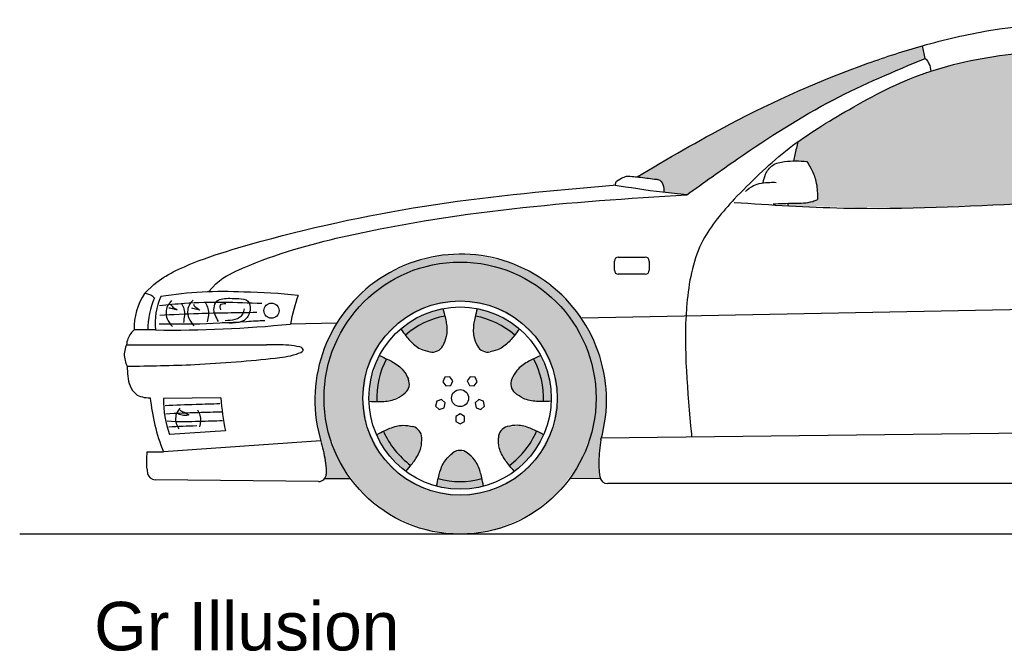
# Model space of a CAD drawing. Header units: millimetres. Extents: x 0 to 5.07, y 0.04 to 1.67.
# Tile 1 of 2: x 0 to 2.53, y 0.04 to 1.67. Entities that reach past the tile are written whole.
import ezdxf

# ---------------------------------------------------------------- set-up
doc = ezdxf.new("R2010")
doc.units = ezdxf.units.MM
doc.layers.add('HATCH', color=7, linetype='Continuous')
doc.styles.add('arial', font='ARIAL.TTF')

# ---------------------------------------------------------------- blocks, each defined once
blk = doc.blocks.new('*U2')
at = {"layer": 'HATCH', "color": 252, "linetype": 'Continuous'}
for points in [[(1.0769, 0.4888), (1.0729, 0.4691), (1.1332, 0.4812)], [(1.1896, 0.4888), (1.1332, 0.4812), (1.1935, 0.4691)], [(1.1332, 0.4812), (1.0729, 0.4691), (1.1935, 0.4691)], [(1.0729, 0.4691), (1.1332, 0.4612), (1.1935, 0.4691)]]:
    blk.add_solid(points, dxfattribs=at)
blk = doc.blocks.new('*U3')
at = {"layer": 'HATCH', "color": 252, "linetype": 'Continuous'}
for points in [[(1.3303, 0.6108), (1.301, 0.562), (1.3481, 0.6016)], [(1.3481, 0.6016), (1.301, 0.562), (1.3167, 0.5496)], [(1.301, 0.562), (1.26, 0.5227), (1.3167, 0.5496)], [(1.3167, 0.5496), (1.26, 0.5227), (1.2729, 0.5073)]]:
    blk.add_solid(points, dxfattribs=at)
blk = doc.blocks.new('*U4')
at = {"layer": 'HATCH', "color": 252, "linetype": 'Continuous'}
for points in [[(1.3409, 0.8051), (1.3226, 0.7968), (1.362, 0.748)], [(1.3226, 0.7968), (1.3425, 0.7436), (1.362, 0.748)], [(1.362, 0.748), (1.3425, 0.7436), (1.3677, 0.6875)], [(1.3425, 0.7436), (1.3477, 0.687), (1.3677, 0.6875)]]:
    blk.add_solid(points, dxfattribs=at)
blk = doc.blocks.new('*U5')
at = {"layer": 'HATCH', "color": 252, "linetype": 'Continuous'}
for points in [[(1.1773, 0.9263), (1.1723, 0.9068), (1.235, 0.9072)], [(1.235, 0.9072), (1.1723, 0.9068), (1.2859, 0.8739)], [(1.1723, 0.9068), (1.2264, 0.8892), (1.2859, 0.8739)], [(1.2264, 0.8892), (1.2738, 0.8579), (1.2859, 0.8739)]]:
    blk.add_solid(points, dxfattribs=at)
blk = doc.blocks.new('*U6')
at = {"layer": 'HATCH', "color": 252, "linetype": 'Continuous'}
for points in [[(1.0892, 0.9263), (1.0315, 0.9072), (1.0942, 0.9068)], [(1.0315, 0.9072), (0.9806, 0.8739), (1.0942, 0.9068)], [(1.0942, 0.9068), (0.9806, 0.8739), (1.0401, 0.8892)], [(1.0401, 0.8892), (0.9806, 0.8739), (0.9926, 0.8579)]]:
    blk.add_solid(points, dxfattribs=at)
blk = doc.blocks.new('*U7')
at = {"layer": 'HATCH', "color": 252, "linetype": 'Continuous'}
for points in [[(0.9256, 0.8051), (0.9045, 0.748), (0.9439, 0.7968)], [(0.9439, 0.7968), (0.9045, 0.748), (0.924, 0.7436)], [(0.9045, 0.748), (0.8988, 0.6875), (0.924, 0.7436)], [(0.924, 0.7436), (0.8988, 0.6875), (0.9188, 0.687)]]:
    blk.add_solid(points, dxfattribs=at)
blk = doc.blocks.new('*U8')
at = {"layer": 'HATCH', "color": 252, "linetype": 'Continuous'}
for points in [[(0.9362, 0.6108), (0.9184, 0.6016), (0.9655, 0.562)], [(0.9184, 0.6016), (0.9498, 0.5496), (0.9655, 0.562)], [(0.9655, 0.562), (0.9498, 0.5496), (1.0065, 0.5227)], [(0.9498, 0.5496), (0.9936, 0.5073), (1.0065, 0.5227)]]:
    blk.add_solid(points, dxfattribs=at)
blk = doc.blocks.new('*U9')
at = {"layer": 'HATCH', "color": 251, "linetype": 'Continuous'}
for points in [[(1.1718, 1.0642), (1.09, 1.0633), (1.2518, 1.0473)], [(1.0103, 1.0448), (0.9366, 1.0094), (1.0427, 1.0339)], [(1.09, 1.0633), (1.0103, 1.0448), (1.1332, 1.0458)], [(1.1332, 1.0458), (1.0103, 1.0448), (1.0427, 1.0339)], [(1.09, 1.0633), (1.1332, 1.0458), (1.2518, 1.0473)], [(1.2518, 1.0473), (1.1332, 1.0458), (1.2238, 1.0339)], [(1.2518, 1.0473), (1.2238, 1.0339), (1.3263, 1.0135)], [(1.0427, 1.0339), (0.9366, 1.0094), (0.9582, 0.9989)], [(1.2238, 1.0339), (1.3082, 0.9989), (1.3263, 1.0135)], [(1.3263, 1.0135), (1.3082, 0.9989), (1.3916, 0.9643)], [(0.9366, 1.0094), (0.8723, 0.9588), (0.9582, 0.9989)], [(0.9582, 0.9989), (0.8723, 0.9588), (0.8858, 0.9433)], [(1.3082, 0.9989), (1.3807, 0.9433), (1.3916, 0.9643)], [(1.3916, 0.9643), (1.3807, 0.9433), (1.4448, 0.9021)], [(0.8723, 0.9588), (0.8204, 0.8955), (0.8858, 0.9433)], [(0.8858, 0.9433), (0.8204, 0.8955), (0.8301, 0.8708)], [(1.3807, 0.9433), (1.4364, 0.8708), (1.4448, 0.9021)], [(0.8204, 0.8955), (0.7836, 0.8225), (0.8301, 0.8708)], [(1.4448, 0.9021), (1.4364, 0.8708), (1.4832, 0.8299)], [(0.8301, 0.8708), (0.7836, 0.8225), (0.7952, 0.7864)], [(1.4364, 0.8708), (1.4713, 0.7864), (1.4832, 0.8299)], [(0.7836, 0.8225), (0.7634, 0.7432), (0.7952, 0.7864)], [(1.4832, 0.8299), (1.4713, 0.7864), (1.5051, 0.7511)], [(0.7952, 0.7864), (0.7634, 0.7432), (0.7832, 0.6958)], [(1.4713, 0.7864), (1.4832, 0.6958), (1.5051, 0.7511)], [(0.7634, 0.7432), (0.7609, 0.6615), (0.7832, 0.6958)], [(1.5051, 0.7511), (1.4832, 0.6958), (1.5093, 0.6694)], [(0.7832, 0.6958), (0.7609, 0.6615), (0.8005, 0.5872)], [(1.4832, 0.6958), (1.4659, 0.5869), (1.5093, 0.6694)], [(0.7609, 0.6615), (0.7762, 0.5811), (0.8005, 0.5872)], [(1.5093, 0.6694), (1.4659, 0.5869), (1.4957, 0.5887)], [(0.8005, 0.5872), (0.7762, 0.5811), (0.8507, 0.4893)], [(1.4659, 0.5869), (1.4154, 0.4888), (1.491, 0.5458)], [(1.4957, 0.5887), (1.4659, 0.5869), (1.491, 0.5458)], [(0.7762, 0.5811), (0.7889, 0.5005), (0.8507, 0.4893)], [(1.491, 0.5458), (1.4154, 0.4888), (1.4902, 0.5241)], [(1.4902, 0.5241), (1.4154, 0.4888), (1.4933, 0.4928)], [(0.7877, 0.4943), (0.7847, 0.4888), (0.8507, 0.4893)], [(0.7889, 0.5005), (0.7877, 0.4943), (0.8507, 0.4893)], [(1.4933, 0.4928), (1.4154, 0.4888), (1.4937, 0.4911)], [(1.4937, 0.4911), (1.4154, 0.4888), (1.4941, 0.4894)]]:
    blk.add_solid(points, dxfattribs=at)
blk = doc.blocks.new('*U25')
at = {"layer": 'HATCH', "linetype": 'Continuous'}
for points in [[(1.1332, 0.5613), (1.0769, 0.4888), (1.1516, 0.5551)], [(1.0769, 0.4888), (1.1332, 0.5613), (1.0896, 0.5267)], [(1.1149, 0.5551), (1.0896, 0.5267), (1.1332, 0.5613)], [(1.1332, 0.4812), (1.1516, 0.5551), (1.0769, 0.4888)], [(1.1516, 0.5551), (1.1332, 0.4812), (1.1769, 0.5267)], [(1.1896, 0.4888), (1.1769, 0.5267), (1.1332, 0.4812)]]:
    blk.add_solid(points, dxfattribs=at)
blk = doc.blocks.new('*U26')
at = {"layer": 'HATCH', "color": 7, "linetype": 'Continuous'}
for points in [[(2.5756, 1.5838), (2.4596, 1.5666), (3.1002, 1.5754)], [(3.1002, 1.5754), (2.4596, 1.5666), (3.194, 1.5565)], [(2.6914, 1.5914), (2.5756, 1.5838), (2.8074, 1.5908)], [(2.8074, 1.5908), (2.5756, 1.5838), (2.8643, 1.5893)], [(2.8643, 1.5893), (2.5756, 1.5838), (2.9138, 1.5881)], [(2.9138, 1.5881), (2.5756, 1.5838), (3.0062, 1.5846)], [(3.0062, 1.5846), (2.5756, 1.5838), (3.1002, 1.5754)], [(2.4596, 1.5666), (2.3443, 1.5368), (3.194, 1.5565)], [(3.194, 1.5565), (2.3443, 1.5368), (3.1593, 1.2367)], [(3.1989, 1.5552), (3.1643, 1.2372), (3.2854, 1.5261)], [(2.3443, 1.5368), (2.2545, 1.5013), (3.1593, 1.2367)], [(3.2854, 1.5261), (3.1643, 1.2372), (3.3649, 1.488)], [(2.2545, 1.5013), (2.1682, 1.4574), (3.1593, 1.2367)], [(3.3649, 1.488), (3.1643, 1.2372), (3.4024, 1.4631)], [(2.1682, 1.4574), (2.0031, 1.3558), (3.1593, 1.2367)], [(3.4024, 1.4631), (3.1643, 1.2372), (3.4388, 1.4308)], [(3.4388, 1.4308), (3.1643, 1.2372), (3.4742, 1.3881)], [(3.4742, 1.3881), (3.1643, 1.2372), (3.4833, 1.3741)], [(3.4833, 1.3741), (3.1643, 1.2372), (3.4938, 1.3539)], [(2.0031, 1.3558), (1.991, 1.306), (2.0257, 1.3049)], [(2.0031, 1.3558), (2.0257, 1.3049), (3.1593, 1.2367)], [(3.4938, 1.3539), (3.1643, 1.2372), (3.507, 1.3234)], [(3.507, 1.3234), (3.1643, 1.2372), (3.5238, 1.2782)], [(2.0257, 1.3049), (2.0477, 1.258), (3.1593, 1.2367)], [(3.5238, 1.2782), (3.1643, 1.2372), (3.2768, 1.2487)], [(2.0477, 1.258), (2.0527, 1.2066), (3.1593, 1.2367)], [(3.1593, 1.2367), (2.0527, 1.2066), (3.0681, 1.2283)], [(3.0681, 1.2283), (2.0527, 1.2066), (2.9836, 1.2212)], [(2.9836, 1.2212), (2.0527, 1.2066), (2.8302, 1.2103)], [(1.9772, 1.1971), (1.9767, 1.1907), (2.5512, 1.1951)], [(2.5512, 1.1951), (1.9767, 1.1907), (2.2664, 1.1846)], [(2.0159, 1.1978), (1.9772, 1.1971), (2.5512, 1.1951)], [(2.0527, 1.2066), (2.0159, 1.1978), (2.5512, 1.1951)], [(2.8302, 1.2103), (2.0527, 1.2066), (2.5512, 1.1951)]]:
    blk.add_solid(points, dxfattribs=at)
blk = doc.blocks.new('*U27')
at = {"layer": 'HATCH', "linetype": 'Continuous'}
for points in [[(2.3229, 1.6023), (2.1317, 1.5384), (2.3302, 1.5699)], [(2.3302, 1.5699), (2.1317, 1.5384), (2.1674, 1.4993)], [(2.1317, 1.5384), (1.9453, 1.4591), (2.1674, 1.4993)], [(2.1674, 1.4993), (1.9453, 1.4591), (2.0107, 1.4169)], [(1.9453, 1.4591), (1.7647, 1.3666), (2.0107, 1.4169)], [(2.0107, 1.4169), (1.7647, 1.3666), (1.8614, 1.321)], [(1.7647, 1.3666), (1.5887, 1.265), (1.8614, 1.321)], [(1.8614, 1.321), (1.5887, 1.265), (1.6347, 1.2592)], [(1.8614, 1.321), (1.6347, 1.2592), (1.646, 1.257)], [(1.8614, 1.321), (1.646, 1.257), (1.7165, 1.2188)], [(1.646, 1.257), (1.6538, 1.248), (1.7165, 1.2188)], [(1.6538, 1.248), (1.6574, 1.225), (1.7165, 1.2188)]]:
    blk.add_solid(points, dxfattribs=at)
blk = doc.blocks.new('*U29')
at = {"layer": 'HATCH', "linetype": 'Continuous'}
for points in [[(1.2319, 0.5937), (1.2382, 0.5563), (1.2384, 0.6119)], [(1.26, 0.5227), (1.2384, 0.6119), (1.2382, 0.5563)], [(1.2384, 0.6119), (1.26, 0.5227), (1.2547, 0.6224)], [(1.2547, 0.6224), (1.301, 0.562), (1.2927, 0.6245)], [(1.301, 0.562), (1.2547, 0.6224), (1.26, 0.5227)], [(1.3303, 0.6108), (1.2927, 0.6245), (1.301, 0.562)]]:
    blk.add_solid(points, dxfattribs=at)
blk = doc.blocks.new('*U30')
at = {"layer": 'HATCH', "linetype": 'Continuous'}
for points in [[(1.3226, 0.7968), (1.2884, 0.776), (1.3425, 0.7436)], [(1.2664, 0.745), (1.3425, 0.7436), (1.2884, 0.776)], [(1.2644, 0.7258), (1.3477, 0.687), (1.2664, 0.745)], [(1.3425, 0.7436), (1.2664, 0.745), (1.3477, 0.687)], [(1.3477, 0.687), (1.2644, 0.7258), (1.3078, 0.6909)], [(1.2746, 0.7093), (1.3078, 0.6909), (1.2644, 0.7258)]]:
    blk.add_solid(points, dxfattribs=at)
blk = doc.blocks.new('*U31')
at = {"layer": 'HATCH', "linetype": 'Continuous'}
for points in [[(1.1723, 0.9068), (1.1673, 0.8671), (1.2264, 0.8892)], [(1.1778, 0.8306), (1.2264, 0.8892), (1.1673, 0.8671)], [(1.2264, 0.8892), (1.1778, 0.8306), (1.2738, 0.8579)], [(1.1916, 0.817), (1.2738, 0.8579), (1.1778, 0.8306)], [(1.2738, 0.8579), (1.1916, 0.817), (1.2459, 0.8292)], [(1.2108, 0.8147), (1.2459, 0.8292), (1.1916, 0.817)]]:
    blk.add_solid(points, dxfattribs=at)
blk = doc.blocks.new('*U32')
at = {"layer": 'HATCH', "linetype": 'Continuous'}
for points in [[(0.9926, 0.8579), (1.0206, 0.8292), (1.0401, 0.8892)], [(1.0557, 0.8147), (1.0401, 0.8892), (1.0206, 0.8292)], [(1.0401, 0.8892), (1.0557, 0.8147), (1.0942, 0.9068)], [(1.0749, 0.817), (1.0942, 0.9068), (1.0557, 0.8147)], [(1.0942, 0.9068), (1.0749, 0.817), (1.0992, 0.8671)], [(1.0887, 0.8306), (1.0992, 0.8671), (1.0749, 0.817)]]:
    blk.add_solid(points, dxfattribs=at)
blk = doc.blocks.new('*U33')
at = {"layer": 'HATCH', "linetype": 'Continuous'}
for points in [[(0.924, 0.7436), (0.9919, 0.7093), (0.9439, 0.7968)], [(1.0021, 0.7258), (0.9439, 0.7968), (0.9919, 0.7093)], [(0.9439, 0.7968), (1.0021, 0.7258), (0.9781, 0.776)], [(1.0001, 0.745), (0.9781, 0.776), (1.0021, 0.7258)], [(0.9188, 0.687), (0.9587, 0.6909), (0.924, 0.7436)], [(0.9919, 0.7093), (0.924, 0.7436), (0.9587, 0.6909)]]:
    blk.add_solid(points, dxfattribs=at)
blk = doc.blocks.new('*U34')
at = {"layer": 'HATCH', "linetype": 'Continuous'}
for points in [[(0.9362, 0.6108), (1.0281, 0.6119), (0.9738, 0.6245)], [(1.0281, 0.6119), (0.9362, 0.6108), (1.0346, 0.5937)], [(0.9655, 0.562), (1.0346, 0.5937), (0.9362, 0.6108)], [(1.0118, 0.6224), (0.9738, 0.6245), (1.0281, 0.6119)], [(1.0346, 0.5937), (0.9655, 0.562), (1.0282, 0.5563)], [(1.0065, 0.5227), (1.0282, 0.5563), (0.9655, 0.562)]]:
    blk.add_solid(points, dxfattribs=at)
blk = doc.blocks.new('*U67')
at = {"layer": 'HATCH', "linetype": 'Continuous'}
for points in [[(1.1332, 1.0458), (1.0427, 1.0339), (1.2238, 1.0339)], [(1.2238, 1.0339), (0.9582, 0.9989), (1.3082, 0.9989)], [(1.0427, 1.0339), (0.9582, 0.9989), (1.2238, 1.0339)], [(0.9582, 0.9989), (0.8858, 0.9433), (1.1332, 0.9458)], [(0.9582, 0.9989), (1.1332, 0.9458), (1.3082, 0.9989)], [(1.3082, 0.9989), (1.1332, 0.9458), (1.3807, 0.9433)], [(0.8858, 0.9433), (0.8301, 0.8708), (1.056, 0.9336)], [(1.1332, 0.9458), (0.8858, 0.9433), (1.056, 0.9336)], [(1.1332, 0.9458), (1.2105, 0.9336), (1.3807, 0.9433)], [(1.3807, 0.9433), (1.2105, 0.9336), (1.4364, 0.8708)], [(1.056, 0.9336), (0.8301, 0.8708), (0.9863, 0.8981)], [(1.2105, 0.9336), (1.2802, 0.8981), (1.4364, 0.8708)], [(0.9863, 0.8981), (0.8301, 0.8708), (0.931, 0.8428)], [(1.2802, 0.8981), (1.3355, 0.8428), (1.4364, 0.8708)], [(0.8301, 0.8708), (0.7952, 0.7864), (0.931, 0.8428)], [(1.4364, 0.8708), (1.3355, 0.8428), (1.4713, 0.7864)], [(0.931, 0.8428), (0.7952, 0.7864), (0.8955, 0.7731)], [(1.3355, 0.8428), (1.371, 0.7731), (1.4713, 0.7864)], [(0.7952, 0.7864), (0.7832, 0.6958), (0.8955, 0.7731)], [(1.4713, 0.7864), (1.371, 0.7731), (1.4832, 0.6958)], [(0.8955, 0.7731), (0.7832, 0.6958), (0.8832, 0.6958)], [(1.371, 0.7731), (1.3832, 0.6958), (1.4832, 0.6958)], [(0.7832, 0.6958), (0.7952, 0.6052), (0.8955, 0.6186)], [(0.8832, 0.6958), (0.7832, 0.6958), (0.8955, 0.6186)], [(1.4832, 0.6958), (1.371, 0.6186), (1.4713, 0.6052)], [(1.3832, 0.6958), (1.371, 0.6186), (1.4832, 0.6958)], [(0.8955, 0.6186), (0.7952, 0.6052), (0.931, 0.5489)], [(1.371, 0.6186), (1.3355, 0.5489), (1.4713, 0.6052)], [(0.7952, 0.6052), (0.8301, 0.5208), (0.931, 0.5489)], [(1.4713, 0.6052), (1.3355, 0.5489), (1.4364, 0.5208)], [(0.931, 0.5489), (0.8301, 0.5208), (0.9863, 0.4936)], [(1.3355, 0.5489), (1.2802, 0.4936), (1.4364, 0.5208)], [(0.8301, 0.5208), (0.8858, 0.4483), (0.9863, 0.4936)], [(1.4364, 0.5208), (1.2802, 0.4936), (1.3807, 0.4483)], [(0.9863, 0.4936), (0.8858, 0.4483), (1.056, 0.4581)], [(1.2802, 0.4936), (1.2105, 0.4581), (1.3807, 0.4483)], [(1.056, 0.4581), (0.8858, 0.4483), (1.1332, 0.4458)], [(1.2105, 0.4581), (1.1332, 0.4458), (1.3807, 0.4483)], [(0.8858, 0.4483), (0.9582, 0.3927), (1.1332, 0.4458)], [(1.1332, 0.4458), (0.9582, 0.3927), (1.3082, 0.3927)], [(1.3807, 0.4483), (1.1332, 0.4458), (1.3082, 0.3927)], [(0.9582, 0.3927), (1.0427, 0.3577), (1.3082, 0.3927)], [(1.3082, 0.3927), (1.0427, 0.3577), (1.2238, 0.3577)], [(1.0427, 0.3577), (1.1332, 0.3458), (1.2238, 0.3577)]]:
    blk.add_solid(points, dxfattribs=at)

msp = doc.modelspace()

# ---------------------------------------------------------------- linework, layer by layer
for p, q in [((1.5303, 1.0247), (1.5303, 1.0485)), ((1.5403, 1.0585), (1.6099, 1.0585)), ((1.6199, 1.0485), (1.6199, 1.0247)), ((1.6099, 1.0147), (1.5403, 1.0147)), ((3.6251, 0.9447), (1.4454, 0.9013)), ((0.8162, 0.8888), (0.6966, 0.8864)), ((0.2747, 0.8329), (0.6355, 0.8329)), ((0.5176, 0.6961), (0.3697, 0.6944)), ((0.5293, 0.6118), (0.3854, 0.6018)), ((1.4957, 0.5935), (3.5253, 0.6182)), ((0.7748, 0.5859), (0.3697, 0.5577)), ((0.7689, 0.4811), (0.3486, 0.4858)), ((0.7847, 0.4888), (0.8507, 0.4893)), ((1.4154, 0.4888), (1.4941, 0.4894)), ((3.5294, 0.4758), (1.5131, 0.4758))]:
    msp.add_line(p, q)
at = {"ltscale": 0.1}
msp.add_line((0.3274, 0.5577), (0.3697, 0.5577), dxfattribs=at)
at = {"color": 250}
msp.add_line((5.0674, 0.3458), (0, 0.3458), dxfattribs=at)
for points in [[(1.0943, 0.7494), (1.0891, 0.7377), (1.0967, 0.7273), (1.1094, 0.7286), (1.1147, 0.7403), (1.1071, 0.7507)], [(1.1722, 0.7494), (1.1594, 0.7507), (1.1518, 0.7403), (1.1571, 0.7286), (1.1698, 0.7273), (1.1774, 0.7377)], [(1.0703, 0.6754), (1.0798, 0.6668), (1.092, 0.6707), (1.0947, 0.6833), (1.0852, 0.6919), (1.073, 0.6879)], [(1.1962, 0.6754), (1.1935, 0.6879), (1.1813, 0.6919), (1.1718, 0.6833), (1.1745, 0.6707), (1.1867, 0.6668)], [(1.1332, 0.6296), (1.1444, 0.636), (1.1444, 0.6489), (1.1332, 0.6553), (1.1221, 0.6489), (1.1221, 0.636)]]:
    msp.add_lwpolyline(points, close=True)
for radius in [0.35, 0.25, 0.2346, 0.022]:
    msp.add_circle((1.1332, 0.6958), radius)
at = {"color": 251, "ltscale": 0.1}
msp.add_circle((0.6479, 0.9208), 0.0195, dxfattribs=at)
for centre, radius, start, end in [((1.1348, 0.691), 0.3751, 344.1876, 197.0271), ((1.5403, 1.0485), 0.01, 90, 180), ((1.6099, 1.0485), 0.01, 0, 90), ((1.5403, 1.0247), 0.01, 180, 270), ((1.6099, 1.0247), 0.01, 270, 360), ((1.1332, 0.6958), 0.2146, 100.4942, 130.9344), ((1.1332, 0.6958), 0.2146, 49.0656, 79.5058), ((1.0619, 0.8441), 0.03, 258.0701, 333.3585), ((1.2046, 0.8441), 0.03, 206.6415, 281.9299), ((1.1332, 0.6958), 0.2146, 151.9228, 182.3629), ((1.1332, 0.6958), 0.2146, 357.6371, 28.0772), ((0.9728, 0.7324), 0.03, 309.4987, 24.787), ((1.2936, 0.7324), 0.03, 155.213, 230.5013), ((1.1332, 0.6958), 0.2146, 203.3513, 233.7915), ((1.0046, 0.5932), 0.03, 0.9272, 76.2156), ((1.2619, 0.5932), 0.03, 103.7844, 179.0728), ((1.1332, 0.6958), 0.2146, 306.2085, 336.6487), ((1.1332, 0.5313), 0.03, 52.3558, 127.6442), ((0.3486, 0.5058), 0.02, 190.6187, 270), ((0.7689, 0.5011), 0.02, 270, 358.3342), ((1.1332, 0.6958), 0.2146, 254.7799, 285.2201), ((1.5131, 0.4958), 0.02, 188.6197, 270)]:
    msp.add_arc(centre, radius, start, end)
at = {"ltscale": 0.1}
for centre, radius, start, end in [((0.4484, 0.8781), 0.1537, 145.6576, 182.4435), ((0.5223, -0.0401), 1.0099, 86.9213, 99.0691), ((0.5625, -0.4575), 1.4258, 83.8029, 89.4356), ((0.5479, 0.8679), 0.2185, 156.97, 179.0834), ((0.514, 0.8891), 0.1656, 155.7186, 186.1586), ((1.2441, 0.7789), 0.5579, 161.0499, 168.8845), ((0.3951, 3.8143), 2.9434, 269.1106, 275.8798), ((0.8471, 0.7477), 0.5138, 185.6871, 201.6922), ((0.6689, 0.6976), 0.2992, 180.6071, 198.6547), ((1.1937, 0.7471), 0.6781, 184.3125, 191.5029)]:
    msp.add_arc(centre, radius, start, end, dxfattribs=at)
for points, knots in [([(2.3229, 1.6023), (2.3806, 1.6185), (2.5815, 1.6652), (2.9361, 1.6721), (3.3461, 1.6346), (3.5379, 1.5962), (3.5939, 1.5818)], [0.1725158, 0.1725158, 0.1725158, 0.1725158, 0.2085347, 0.3012035, 0.3862756, 0.3990306, 0.3990306, 0.3990306, 0.3990306]), ([(1.5887, 1.265), (1.6675, 1.3116), (1.8585, 1.4237), (2.1064, 1.5339), (2.2757, 1.589), (2.3229, 1.6023)], [0.0042176, 0.0042176, 0.0042176, 0.0042176, 0.060858, 0.1414028, 0.1720451, 0.1720451, 0.1720451, 0.1720451]), ([(2.3443, 1.5368), (2.4224, 1.5622), (2.5774, 1.5899), (2.7315, 1.5937), (2.8074, 1.5908)], [0.1262842, 0.1262842, 0.1262842, 0.1262842, 0.17534541, 0.22243369, 0.22243369, 0.22243369, 0.22243369]), ([(1.8387, 1.2079), (1.8813, 1.2509), (1.9668, 1.3374), (2.1315, 1.4392), (2.2578, 1.5067), (2.3347, 1.5336), (2.3443, 1.5368)], [0, 0, 0, 0, 0.0373832, 0.0750931, 0.1194384, 0.1256672, 0.1256672, 0.1256672, 0.1256672]), ([(2.0031, 1.3558), (2, 1.3444), (1.9956, 1.3279), (1.9921, 1.3112), (1.991, 1.306)], [0.545372, 0.545372, 0.545372, 0.545372, 4.08432, 5.674476, 5.674476, 5.674476, 5.674476]), ([(1.9131, 1.2498), (1.9146, 1.2572), (1.9181, 1.2742), (1.9364, 1.2982), (1.9768, 1.3074), (2.0066, 1.3061), (2.0257, 1.3049)], [0.00033849, 0.00033849, 0.00033849, 0.00033849, 0.00504657, 0.0110503, 0.01775141, 0.02961178, 0.02961178, 0.02961178, 0.02961178]), ([(2.0257, 1.3049), (2.0304, 1.2971), (2.0407, 1.2795), (2.0526, 1.2464), (2.0529, 1.2209), (2.0527, 1.2066)], [0.00119023, 0.00119023, 0.00119023, 0.00119023, 0.00688308, 0.01381787, 0.02262082, 0.02262082, 0.02262082, 0.02262082]), ([(1.5329, 1.2431), (1.5328, 1.2455), (1.5331, 1.2544), (1.5476, 1.2613), (1.5577, 1.2654), (1.5619, 1.2671)], [0.000485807, 0.000485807, 0.000485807, 0.000485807, 0.00194154, 0.005913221, 0.008797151, 0.008797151, 0.008797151, 0.008797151]), ([(1.5619, 1.2671), (1.574, 1.2663), (1.5999, 1.2645), (1.6266, 1.2598), (1.6478, 1.258), (1.6576, 1.2443), (1.6575, 1.2318), (1.6574, 1.225)], [0.00135789, 0.00135789, 0.00135789, 0.00135789, 0.00886947, 0.01741667, 0.01827416, 0.02187316, 0.02609431, 0.02609431, 0.02609431, 0.02609431]), ([(0.3214, 0.9648), (0.3447, 0.99), (0.3793, 1.0126), (0.4527, 1.0501), (0.6845, 1.1218), (1.0696, 1.2033), (1.3744, 1.2304), (1.5271, 1.244)], [10.054227, 10.054227, 10.054227, 10.054227, 13.199833, 15.954369, 41.235783, 87.046258, 133.06095, 133.06095, 133.06095, 133.06095]), ([(1.8387, 1.1993), (1.9325, 1.1931), (2.1853, 1.1766), (2.6471, 1.1998), (2.975, 1.2166), (3.2768, 1.2487)], [0, 0, 0, 0, 0.0582712, 0.1569102, 0.2858641, 0.2858641, 0.2858641, 0.2858641]), ([(0.4862, 0.9692), (0.5121, 1.0014), (0.6296, 1.0588), (1.0321, 1.1712), (1.4172, 1.2013), (1.7165, 1.2188)], [0.0851712, 0.0851712, 0.0851712, 0.0851712, 0.0970548, 0.1481415, 0.333167, 0.333167, 0.333167, 0.333167]), ([(1.8387, 1.2079), (1.8086, 1.1742), (1.7431, 1.1007), (1.7014, 0.8923), (1.7183, 0.7231), (1.7282, 0.6058), (1.7289, 0.5963)], [0, 0, 0, 0, 0.0275447, 0.0600813, 0.1271715, 0.1330438, 0.1330438, 0.1330438, 0.1330438]), ([(1.9392, 1.1955), (1.9566, 1.1963), (1.9903, 1.1979), (2.0298, 1.197), (2.0488, 1.2048), (2.0527, 1.2066)], [0, 0, 0, 0, 0.0108827, 0.02105191, 0.0237123, 0.0237123, 0.0237123, 0.0237123]), ([(0.3468, 0.9533), (0.3455, 0.9548), (0.3387, 0.9614), (0.3292, 0.9635), (0.3214, 0.9648)], [0.40237, 0.40237, 0.40237, 0.40237, 1.001501, 3.242504, 3.242504, 3.242504, 3.242504]), ([(1.0892, 0.9263), (1.0938, 0.9087), (1.099, 0.8879), (1.1005, 0.8569), (1.0926, 0.8384), (1.0887, 0.8306)], [0.690721, 0.690721, 0.690721, 0.690721, 3.659394, 7.110181, 9.696356, 9.696356, 9.696356, 9.696356]), ([(1.1773, 0.9263), (1.1727, 0.9087), (1.1675, 0.8879), (1.166, 0.8569), (1.1739, 0.8384), (1.1778, 0.8306)], [0.690721, 0.690721, 0.690721, 0.690721, 3.659394, 7.110181, 9.696356, 9.696356, 9.696356, 9.696356]), ([(0.2948, 0.8715), (0.2916, 0.8684), (0.2805, 0.8577), (0.276, 0.8437), (0.2747, 0.8329)], [0, 0, 0, 0, 1.314386, 4.560032, 4.560032, 4.560032, 4.560032]), ([(0.9806, 0.8739), (0.9914, 0.8593), (1.0044, 0.8424), (1.0277, 0.8219), (1.0471, 0.8165), (1.0557, 0.8147)], [0.690721, 0.690721, 0.690721, 0.690721, 3.659394, 7.110181, 9.696356, 9.696356, 9.696356, 9.696356]), ([(1.2859, 0.8739), (1.2751, 0.8593), (1.2621, 0.8424), (1.2388, 0.8219), (1.2194, 0.8165), (1.2108, 0.8147)], [0.690721, 0.690721, 0.690721, 0.690721, 3.659394, 7.110181, 9.696356, 9.696356, 9.696356, 9.696356]), ([(0.2762, 0.778), (0.3336, 0.7786), (0.4596, 0.7804), (0.6143, 0.7935), (0.6961, 0.803), (0.7349, 0.8172), (0.727, 0.8258), (0.7207, 0.8276)], [1.740232, 1.740232, 1.740232, 1.740232, 19.160953, 39.866137, 45.514493, 47.481891, 49.132499, 49.132499, 49.132499, 49.132499]), ([(0.9256, 0.8051), (0.9423, 0.7977), (0.9617, 0.7888), (0.9869, 0.7706), (0.9964, 0.7529), (1.0001, 0.745)], [0.690721, 0.690721, 0.690721, 0.690721, 3.659394, 7.110181, 9.696356, 9.696356, 9.696356, 9.696356]), ([(1.3409, 0.8051), (1.3242, 0.7977), (1.3048, 0.7888), (1.2796, 0.7706), (1.2701, 0.7529), (1.2664, 0.745)], [0.690721, 0.690721, 0.690721, 0.690721, 3.659394, 7.110181, 9.696356, 9.696356, 9.696356, 9.696356]), ([(0.2762, 0.778), (0.2774, 0.7601), (0.2774, 0.735), (0.2999, 0.6996), (0.3218, 0.6969), (0.3358, 0.6967)], [9.763601, 9.763601, 9.763601, 9.763601, 14.89851, 17.447416, 21.353779, 21.353779, 21.353779, 21.353779]), ([(0.8988, 0.6875), (0.917, 0.6869), (0.9383, 0.6865), (0.9689, 0.6919), (0.9852, 0.7037), (0.9919, 0.7093)], [0.690721, 0.690721, 0.690721, 0.690721, 3.659394, 7.110181, 9.696356, 9.696356, 9.696356, 9.696356]), ([(1.3677, 0.6875), (1.3495, 0.6869), (1.3282, 0.6865), (1.2976, 0.6919), (1.2813, 0.7037), (1.2746, 0.7093)], [0.690721, 0.690721, 0.690721, 0.690721, 3.659394, 7.110181, 9.696356, 9.696356, 9.696356, 9.696356]), ([(0.9184, 0.6016), (0.9345, 0.61), (0.9536, 0.6197), (0.9835, 0.628), (1.0033, 0.6245), (1.0118, 0.6224)], [0.690721, 0.690721, 0.690721, 0.690721, 3.659394, 7.110181, 9.696356, 9.696356, 9.696356, 9.696356]), ([(1.3481, 0.6016), (1.332, 0.61), (1.3129, 0.6197), (1.283, 0.628), (1.2632, 0.6245), (1.2547, 0.6224)], [0.690721, 0.690721, 0.690721, 0.690721, 3.659394, 7.110181, 9.696356, 9.696356, 9.696356, 9.696356]), ([(0.9936, 0.5073), (1.0054, 0.5212), (1.019, 0.5376), (1.0338, 0.5649), (1.0348, 0.585), (1.0346, 0.5937)], [0.690721, 0.690721, 0.690721, 0.690721, 3.659394, 7.110181, 9.696356, 9.696356, 9.696356, 9.696356]), ([(1.2729, 0.5073), (1.2611, 0.5212), (1.2475, 0.5376), (1.2327, 0.5649), (1.2317, 0.585), (1.2319, 0.5937)], [0.690721, 0.690721, 0.690721, 0.690721, 3.659394, 7.110181, 9.696356, 9.696356, 9.696356, 9.696356]), ([(1.4957, 0.5887), (1.4932, 0.5699), (1.4895, 0.5413), (1.4903, 0.5126), (1.4933, 0.4928)], [0, 0, 0, 0, 5.782276, 8.781671, 8.781671, 8.781671, 8.781671]), ([(0.3274, 0.5577), (0.3268, 0.55), (0.3252, 0.5315), (0.327, 0.5128), (0.329, 0.5021)], [0, 0, 0, 0, 0.00479774, 0.01151991, 0.01151991, 0.01151991, 0.01151991]), ([(0.7762, 0.5811), (0.7804, 0.5638), (0.7867, 0.5376), (0.7891, 0.5097), (0.7889, 0.5005)], [0, 0, 0, 0, 5.391852, 8.134639, 8.134639, 8.134639, 8.134639]), ([(1.0729, 0.4691), (1.0764, 0.487), (1.0808, 0.5079), (1.0929, 0.5365), (1.108, 0.5497), (1.1149, 0.5551)], [0.690721, 0.690721, 0.690721, 0.690721, 3.659394, 7.110181, 9.696356, 9.696356, 9.696356, 9.696356]), ([(1.1935, 0.4691), (1.1901, 0.487), (1.1857, 0.5079), (1.1736, 0.5365), (1.1585, 0.5497), (1.1516, 0.5551)], [0.690721, 0.690721, 0.690721, 0.690721, 3.659394, 7.110181, 9.696356, 9.696356, 9.696356, 9.696356])]:
    msp.add_open_spline(points, degree=3, knots=knots)
for points in [[(2.3302, 1.5699), (2.3278, 1.5807), (2.3253, 1.5915), (2.3229, 1.6023)], [(1.9772, 1.1971), (1.9771, 1.195), (1.9769, 1.1928), (1.9767, 1.1907)], [(0.3494, 0.8713), (0.3338, 0.8713), (0.3158, 0.8714), (0.2948, 0.8715)]]:
    msp.add_open_spline(points, degree=3)
for points in [[(1.7165, 1.2188), (1.8473, 1.3113), (2.0945, 1.4636), (2.3302, 1.5699)], [(1.7165, 1.2188), (1.6543, 1.2253), (1.5271, 1.244)], [(1.8674, 1.2273), (1.8883, 1.2427), (1.9301, 1.2509), (1.9464, 1.2509)], [(0.2747, 0.8329), (0.2723, 0.8266), (0.2711, 0.7924), (0.2762, 0.778)], [(0.7207, 0.8276), (0.6922, 0.8317), (0.6355, 0.8329)]]:
    msp.add_spline(points, degree=3)
at = {"color": 253}
msp.add_open_spline([(2.3302, 1.5699), (2.3316, 1.5683), (2.3352, 1.5639), (2.3421, 1.5536), (2.3436, 1.5434), (2.3443, 1.5368)], degree=3, knots=[0, 0, 0, 0, 0.630243, 1.70951, 3.674133, 3.674133, 3.674133, 3.674133], dxfattribs=at)
at = {"color": 252, "ltscale": 0.1}
for points in [[(0.3598, 0.934), (0.4239, 0.94), (0.6232, 0.94)], [(0.4167, 0.9393), (0.4227, 0.9252), (0.4212, 0.8904)], [(0.4781, 0.9407), (0.4842, 0.9266), (0.4827, 0.8918)], [(0.5117, 0.8925), (0.5001, 0.9283), (0.5077, 0.9449), (0.541, 0.9525), (0.5637, 0.952), (0.5874, 0.9449), (0.5904, 0.9126), (0.5829, 0.9005), (0.5208, 0.89)], [(0.3604, 0.9095), (0.4604, 0.9137), (0.61, 0.9167)], [(0.3592, 0.8868), (0.4466, 0.8868), (0.5837, 0.8933), (0.631, 0.8957)]]:
    msp.add_spline(points, degree=3, dxfattribs=at)
at = {"color": 251, "ltscale": 0.1}
for points in [[(0.391, 0.9465), (0.3804, 0.9328), (0.3794, 0.9001), (0.393, 0.8799)], [(0.3881, 0.9377), (0.3942, 0.9301), (0.4048, 0.923), (0.3972, 0.9246), (0.3841, 0.9276)], [(0.4465, 0.948), (0.4359, 0.9344), (0.4349, 0.9016), (0.4485, 0.8814)], [(0.5172, 0.9227), (0.5166, 0.9352), (0.5304, 0.9394)], [(0.4469, 0.9371), (0.4529, 0.9295), (0.4635, 0.9224), (0.456, 0.924), (0.4428, 0.927)], [(0.5291, 0.8957), (0.5549, 0.8989), (0.5743, 0.9119), (0.5787, 0.9259)], [(0.4127, 0.6645), (0.4231, 0.6595), (0.4351, 0.6525), (0.4218, 0.6514), (0.4087, 0.6544)]]:
    msp.add_spline(points, degree=3, dxfattribs=at)
at = {"color": 252, "ltscale": 0.1}
for points, knots in [([(0.3741, 0.6768), (0.4008, 0.678), (0.4478, 0.6801), (0.4947, 0.6813), (0.515, 0.6817)], [1.983352, 1.983352, 1.983352, 1.983352, 10.003893, 16.07917, 16.07917, 16.07917, 16.07917]), ([(0.3763, 0.6557), (0.404, 0.657), (0.452, 0.6591), (0.5, 0.6603), (0.5202, 0.6607)], [1.680984, 1.680984, 1.680984, 1.680984, 10.003893, 16.07917, 16.07917, 16.07917, 16.07917]), ([(0.4576, 0.6659), (0.4599, 0.6612), (0.4669, 0.6475), (0.4649, 0.6321), (0.463, 0.6218)], [0, 0, 0, 0, 1.535794, 4.550706, 4.550706, 4.550706, 4.550706]), ([(0.3796, 0.637), (0.4102, 0.6344), (0.4562, 0.6364), (0.5022, 0.6376), (0.5222, 0.638)], [2.204215, 2.204215, 2.204215, 2.204215, 10.003893, 16.000968, 16.000968, 16.000968, 16.000968])]:
    msp.add_open_spline(points, degree=3, knots=knots, dxfattribs=at)
at = {"color": 251, "ltscale": 0.1}
msp.add_open_spline([(0.4125, 0.67), (0.4096, 0.6668), (0.4, 0.655), (0.3999, 0.6325), (0.4075, 0.6197), (0.4098, 0.6165)], degree=3, knots=[0.449385, 0.449385, 0.449385, 0.449385, 1.724656, 5.002911, 6.19758, 6.19758, 6.19758, 6.19758], dxfattribs=at)
at = {"color": 252, "ltscale": 0.1}
msp.add_open_spline([(0.3837, 0.6222), (0.4077, 0.6233), (0.4317, 0.6243), (0.4557, 0.6252)], degree=3, dxfattribs=at)

# ---------------------------------------------------------------- block references
at = {"layer": 'HATCH', "linetype": 'Continuous'}
for name in ['*U27', '*U67', '*U32', '*U31', '*U33', '*U30', '*U34', '*U29', '*U25']:
    msp.add_blockref(name, (0, 0), dxfattribs=at)
at = {"layer": 'HATCH', "color": 7, "linetype": 'Continuous'}
msp.add_blockref('*U26', (0, 0), dxfattribs=at)
at = {"layer": 'HATCH', "color": 251, "linetype": 'Continuous'}
msp.add_blockref('*U9', (0, 0), dxfattribs=at)
at = {"layer": 'HATCH', "color": 252, "linetype": 'Continuous'}
for name in ['*U6', '*U5', '*U7', '*U4', '*U8', '*U3', '*U2']:
    msp.add_blockref(name, (0, 0), dxfattribs=at)

# ---------------------------------------------------------------- texts
at = {"style": 'arial'}
msp.add_text('Gr Illusion', height=0.125, dxfattribs=at).set_placement((0.1914, 0.0466))

doc.saveas('drawing.dxf')
